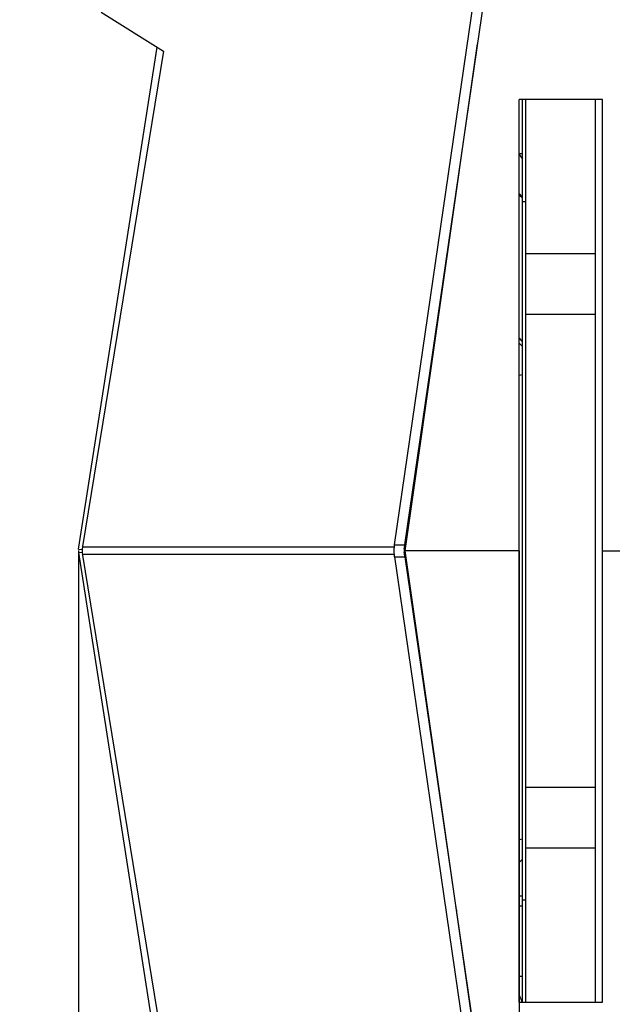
# Model space of a CAD drawing. Header units: millimetres. Extents: x 0 to 420, y 0 to 297.
# Tile 14 of 256: x 71 to 80, y 70 to 84. Entities that reach past the tile are written whole.
import ezdxf

# ---------------------------------------------------------------- set-up
doc = ezdxf.new("R2010")
doc.units = ezdxf.units.MM
doc.header["$LTSCALE"] = 23.1
doc.layers.get('0').update_dxf_attribs({"linetype": 'CONTINUOUS'})
doc.layers.add('DIM_PILOTEES', color=7, linetype='CONTINUOUS')
doc.styles.get("Standard").update_dxf_attribs({"font": 'txt', "width": 0.7})
doc.dimstyles.new('DIMSTYLE_1', dxfattribs={"dimtxt": 2.5, "dimasz": 3.5, "dimexe": 2, "dimexo": 0, "dimtad": 1, "dimdec": 0, "dimlfac": 10, "dimdsep": 46, "dimtxsty": 'Standard', "dimblk": '_FILLED', "dimblk1": '_FILLED', "dimblk2": '_FILLED', "dimcen": 0.09, "dimazin": 2, "dimtp": 1.2, "dimtm": 1.2, "dimtfac": 1, "dimtdec": 0, "dimtofl": 0, "dimtmove": 0, "dimatfit": 3, "dimldrblk": '_FILLED', "dimfxl": 0, "dimtolj": 1, "dimarcsym": 0})
doc.dimstyles.new('DIMSTYLE_4', dxfattribs={"dimtxt": 2.5, "dimasz": 3.5, "dimexe": 2, "dimexo": 0, "dimtad": 1, "dimdec": 0, "dimlfac": 10, "dimdsep": 46, "dimtxsty": 'Standard', "dimblk": '_FILLED', "dimblk1": '_FILLED', "dimblk2": '_FILLED', "dimcen": 0.09, "dimazin": 2, "dimtp": 0.8, "dimtm": 0.8, "dimtfac": 1, "dimtdec": 0, "dimtofl": 0, "dimtmove": 0, "dimatfit": 3, "dimldrblk": '_FILLED', "dimfxl": 0, "dimtolj": 1, "dimarcsym": 0})
doc.dimstyles.new('DIMSTYLE_7', dxfattribs={"dimtxt": 2.5, "dimasz": 3.5, "dimexe": 2, "dimexo": 0, "dimtad": 1, "dimlfac": 10, "dimdsep": 46, "dimtxsty": 'Standard', "dimblk": '_FILLED', "dimblk1": '_FILLED', "dimblk2": '_FILLED', "dimcen": 0.09, "dimazin": 2, "dimtp": 0.8, "dimtm": 0.8, "dimtfac": 1, "dimtofl": 0, "dimtmove": 0, "dimatfit": 3, "dimldrblk": '_FILLED', "dimfxl": 0, "dimtolj": 1, "dimarcsym": 0})

# ---------------------------------------------------------------- blocks, each defined once
blk = doc.blocks.new('_FILLED')
at = {"color": 0, "linetype": 'ByBlock'}
blk.add_solid([(0, 0), (-1, 0.1429), (-1, -0.1429)], dxfattribs=at)
blk = doc.blocks.new('*D10')
at = {"layer": 'DIM_PILOTEES', "color": 2, "linetype": 'Continuous'}
for p, q in [((124.125, 106.042), (62.184, 106.042)), ((64.184, 106.042), (64.184, 79.644)), ((64.184, 53.247), (64.184, 79.644)), ((101.372, 53.247), (62.184, 53.247))]:
    blk.add_line(p, q, dxfattribs=at)
at = {"layer": 'DIM_PILOTEES', "color": 2, "linetype": 'Continuous', "xscale": 3.5, "yscale": 3.5, "zscale": 3.5}
for p, rotation in [((64.184, 106.042), 90), ((64.184, 53.247), 270)]:
    blk.add_blockref('_FILLED', p, dxfattribs=dict(at, rotation=rotation))
at = {"layer": 'DIM_PILOTEES', "color": 2, "linetype": 'Continuous', "insert": (61.059, 82.896), "char_height": 2.5, "width": 8.57143, "attachment_point": 2, "rotation": 90, "line_spacing_factor": 0.9}
blk.add_mtext('{\\ftxt;\\W0.0001;\\H0.0001;\\~}{\\ftxt;\\W2.2857142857;\\H2.5; }{\\ftxt;\\W0.0001;\\H0.0001;\\~}', dxfattribs=at)
blk = doc.blocks.new('*D11')
at = {"layer": 'DIM_PILOTEES', "color": 2, "linetype": 'Continuous'}
for p, q in [((71.977, 76.664), (71.977, 40.07)), ((176.274, 76.649), (176.274, 40.07)), ((71.977, 42.07), (124.125, 42.07)), ((176.274, 42.07), (124.125, 42.07))]:
    blk.add_line(p, q, dxfattribs=at)
at = {"layer": 'DIM_PILOTEES', "color": 2, "linetype": 'Continuous', "xscale": 3.5, "yscale": 3.5, "zscale": 3.5, "rotation": 180}
blk.add_blockref('_FILLED', (71.977, 42.07), dxfattribs=at)
at = {"layer": 'DIM_PILOTEES', "color": 2, "linetype": 'Continuous', "xscale": 3.5, "yscale": 3.5, "zscale": 3.5}
blk.add_blockref('_FILLED', (176.274, 42.07), dxfattribs=at)
at = {"layer": 'DIM_PILOTEES', "color": 2, "linetype": 'Continuous', "insert": (123.91, 45.195), "char_height": 2.5, "width": 10.71429, "attachment_point": 2, "line_spacing_factor": 0.9}
blk.add_mtext('{\\ftxt;\\W0.0001;\\H0.0001;\\~}{\\ftxt;\\W2.8571428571;\\H2.5; }{\\ftxt;\\W0.0001;\\H0.0001;\\~}', dxfattribs=at)
blk = doc.blocks.new('*D13')
at = {"layer": 'DIM_PILOTEES', "color": 2, "linetype": 'Continuous'}
for p, q in [((78.325, 76.657), (78.325, 46.986)), ((169.925, 76.657), (169.925, 46.986)), ((78.325, 48.986), (124.125, 48.986)), ((169.925, 48.986), (124.125, 48.986))]:
    blk.add_line(p, q, dxfattribs=at)
at = {"layer": 'DIM_PILOTEES', "color": 2, "linetype": 'Continuous', "xscale": 3.5, "yscale": 3.5, "zscale": 3.5, "rotation": 180}
blk.add_blockref('_FILLED', (78.325, 48.986), dxfattribs=at)
at = {"layer": 'DIM_PILOTEES', "color": 2, "linetype": 'Continuous', "xscale": 3.5, "yscale": 3.5, "zscale": 3.5}
blk.add_blockref('_FILLED', (169.925, 48.986), dxfattribs=at)
at = {"layer": 'DIM_PILOTEES', "color": 2, "linetype": 'Continuous', "insert": (123.781, 52.111), "char_height": 2.5, "width": 8.03571, "attachment_point": 2, "line_spacing_factor": 0.9}
blk.add_mtext('{\\ftxt;\\W0.0001;\\H0.0001;\\~}{\\ftxt;\\W2.1428571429;\\H2.5; }{\\ftxt;\\W0.0001;\\H0.0001;\\~}', dxfattribs=at)

msp = doc.modelspace()

# ---------------------------------------------------------------- linework, layer by layer
at = {"color": 7, "linetype": 'Continuous'}
for p, q in [((76.5314, 76.7421), (78.271, 88.7182)), ((76.6809, 76.7421), (78.4206, 88.7182)), ((72.3077, 84.4134), (73.2028, 83.8515)), ((76.6852, 76.657), (77.7288, 83.9561)), ((71.9797, 76.683), (73.1113, 83.9089)), ((73.2028, 83.8515), (72.0353, 76.7178)), ((78.3252, 70.157), (78.3252, 83.157)), ((79.5252, 83.157), (78.3252, 83.157)), ((78.3752, 70.157), (78.3752, 83.157)), ((78.4252, 70.157), (78.4252, 83.157)), ((79.4252, 70.157), (79.4252, 83.157)), ((79.5252, 70.157), (79.5252, 83.157)), ((78.3252, 82.3782), (78.3752, 82.3782)), ((77.4129, 81.7814), (77.4179, 81.7814)), ((77.4158, 81.801), (77.4207, 81.801)), ((78.3752, 81.7518), (78.3252, 81.801)), ((78.3752, 81.7347), (78.3252, 81.7814)), ((78.4252, 81.6838), (78.3752, 81.6838)), ((78.4252, 80.938), (79.4252, 80.938)), ((78.4252, 80.0665), (79.4252, 80.0665)), ((77.1129, 79.7156), (77.1225, 79.7156)), ((77.1138, 79.7223), (77.1235, 79.7223)), ((78.3752, 79.6723), (78.3252, 79.7223)), ((78.3752, 79.6664), (78.3252, 79.7156)), ((77.1029, 79.6468), (77.1127, 79.6468)), ((78.3752, 79.5976), (78.3252, 79.6468)), ((77.0351, 79.1805), (77.046, 79.1805)), ((78.3752, 79.1896), (78.3252, 79.1805)), ((72.0353, 76.7178), (72.0341, 76.7108)), ((76.5267, 76.7108), (72.0341, 76.7108)), ((76.5314, 76.7421), (76.6809, 76.7421)), ((71.9797, 76.683), (72.0301, 76.6744)), ((71.9816, 76.6314), (72.0303, 76.6397)), ((73.1132, 69.4063), (71.9816, 76.6314)), ((72.0341, 76.6066), (72.0359, 76.5964)), ((76.5267, 76.6066), (72.0341, 76.6066)), ((72.0359, 76.5964), (73.2033, 69.4627)), ((76.5319, 76.572), (78.2716, 64.5959)), ((76.5319, 76.572), (76.6815, 76.572)), ((76.6815, 76.572), (78.4212, 64.5959)), ((77.6922, 69.614), (76.6852, 76.657)), ((78.3252, 76.657), (76.6852, 76.657)), ((79.5252, 76.657), (83.7252, 76.657)), ((79.4252, 73.2476), (78.4252, 73.2476)), ((77.2738, 72.4947), (77.2804, 72.4947)), ((78.3752, 72.5039), (78.3252, 72.4947)), ((79.4252, 72.376), (78.4252, 72.376)), ((78.3752, 72.2177), (78.3252, 72.1677)), ((77.3213, 72.1677), (77.3271, 72.1677)), ((77.3228, 72.1572), (77.3286, 72.1572)), ((77.3519, 71.9572), (77.3572, 71.9572)), ((78.3252, 71.6878), (78.3752, 71.6878)), ((78.3752, 71.6303), (78.4252, 71.6303)), ((77.4252, 71.4814), (77.4252, 71.4521)), ((78.3252, 71.5465), (78.3752, 71.5465)), ((78.3252, 70.5341), (78.3752, 70.5332)), ((78.3252, 70.157), (79.5252, 70.157))]:
    msp.add_line(p, q, dxfattribs=at)
for centre, radius, start, end in [((72.3358, 76.6587), 0.3061, 170.20131, 189.79869), ((76.8622, 76.6589), 0.3395, 171.20514, 188.85771), ((76.8313, 76.6588), 0.1613, 170.7394, 189.32318)]:
    msp.add_arc(centre, radius, start, end, dxfattribs=at)
for centre, major_axis, ratio, start_param, end_param in [((78.6252, 82.0833), (0.2987, -0.2987), 0.0920327, 3.2333668, 3.8190524), ((76.437, 76.657), (0.0888, 0.4998), 0.156704, -1.4351919, -1.3720155), ((76.5866, 76.657), (0.0888, 0.4998), 0.156704, -1.4874664, -1.3720155), ((76.4376, 76.657), (-0.0888, 0.4998), 0.156704, -1.7695772, -1.6996102), ((76.5872, 76.657), (-0.0888, 0.4998), 0.156704, -1.7695772, -1.6473635)]:
    msp.add_ellipse(centre, major_axis=major_axis, ratio=ratio, start_param=start_param, end_param=end_param, dxfattribs=at)
msp.add_open_spline([(78.3253, 70.2581), (78.3423, 70.2252), (78.3578, 70.1916), (78.3714, 70.1572)], degree=3, dxfattribs=at)

# ---------------------------------------------------------------- dimensions: what is measured, and where the dimension line sits
at = {"layer": 'DIM_PILOTEES', "color": 2, "linetype": 'Continuous'}
for base, p1, p2, angle, text, dimstyle, picture, middle in [((64.1844, 53.2465), (124.1252, 106.0416), (101.3716, 53.2465), 270, '{\\ftxt;\\W0.0001;\\H0.0001;\\~}{\\ftxt;\\W2.2857142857;\\H2.5; }{\\ftxt;\\W0.0001;\\H0.0001;\\~}', 'DIMSTYLE_4', '*D10', (64.1844, 82.5384)), ((78.3252, 48.986), (169.9252, 76.657), (78.3252, 76.657), 180, '{\\ftxt;\\W0.0001;\\H0.0001;\\~}{\\ftxt;\\W2.1428571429;\\H2.5; }{\\ftxt;\\W0.0001;\\H0.0001;\\~}', 'DIMSTYLE_7', '*D13', (123.4237, 48.986))]:
    dim = msp.add_linear_dim(base=base, p1=p1, p2=p2, angle=angle, text=text, dimstyle=dimstyle, dxfattribs=at)
    dim.commit()
    dim.dimension.update_dxf_attribs({"geometry": picture, "text_midpoint": middle, "dimtype": 160})
dim = msp.add_linear_dim(base=(176.2736, 42.0703), p1=(71.9766, 76.6635), p2=(176.2736, 76.6492), text='{\\ftxt;\\W0.0001;\\H0.0001;\\~}{\\ftxt;\\W2.8571428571;\\H2.5; }{\\ftxt;\\W0.0001;\\H0.0001;\\~}', dimstyle='DIMSTYLE_1', dxfattribs=at)
dim.commit()
dim.dimension.update_dxf_attribs({"geometry": '*D11', "text_midpoint": (123.5525, 42.0703), "dimtype": 160})

doc.saveas('drawing.dxf')
